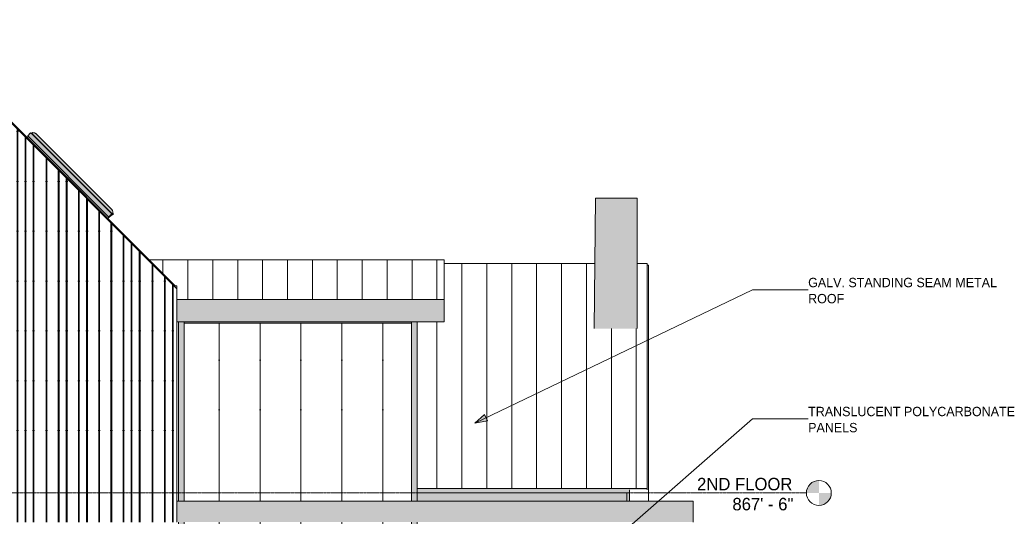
# Model space of a CAD drawing. Header units: inches. Extents: x 8250 to 9854, y -167 to 342.
# Tile 40 of 40: x 9379 to 9854, y 103 to 342. Entities that reach past the tile are written whole.
import ezdxf

# ---------------------------------------------------------------- set-up
doc = ezdxf.new("R2010")
doc.units = ezdxf.units.IN
doc.header["$MEASUREMENT"] = 0
doc.linetypes.add('Grid Line 1_2_', pattern=[0.875, 0.5, -0.125, 0.125, -0.125])
for name, color, linetype, lineweight in [('A-FLOR', 192, 'Continuous', 18), ('A-FLOR-LEVL', 51, 'Continuous', 9), ('A-FLOR-LEVL-1', 51, 'Grid Line 1_2_', 9), ('A-GLAZ', 151, 'Continuous', 18), ('A-GLAZ-CWMG', 51, 'Continuous', 9), ('A-ROOF', 132, 'Continuous', 18), ('A-ROOF-PATT-1', 132, 'Continuous', 9), ('A-WALL', 113, 'Continuous', 18), ('A-WALL-PATT-1', 111, 'Continuous', 9), ('G-ANNO-TEXT', 231, 'Continuous', 9), ('I-WALL', 2, 'Continuous', 18)]:
    doc.layers.add(name, color=color, linetype=linetype, lineweight=lineweight)
doc.styles.add('Century Gothic', font='ufonts.com_century-gothic.ttf', dxfattribs={"height": 6})
doc.styles.add('Century Gothic_1', font='ufonts.com_century-gothic.ttf', dxfattribs={"height": 4.5})

# ---------------------------------------------------------------- blocks, each defined once
blk = doc.blocks.new('Walls 1 - Walls 1-1121987-BUILDING ELEVATION - SOUTH')
at = {"layer": 'A-WALL'}
blk.add_hatch(color=256, dxfattribs=at).paths.add_polyline_path([(-8420.27, 193.15), (-8399.57, 193.15), (-8399.57, 256), (-8419.57, 256), (-8419.67, 246.58)], flags=0)
for p, q in [((-8420.27, 193.15), (-8419.57, 256)), ((-8419.57, 256), (-8399.57, 256)), ((-8399.57, 193.15), (-8399.57, 256))]:
    blk.add_line(p, q, dxfattribs=at)
blk = doc.blocks.new('Rectangular Mullion - Profile_Polycarbonate_right-1354257-BUILDING ELEVATION - SOUTH')
at = {"layer": 'A-GLAZ-CWMG'}
h = blk.add_hatch(color=256, dxfattribs=at)
h.paths.add_polyline_path([(-8618.34, 2), (-8617.82, 2), (-8617.82, 100), (-8620.57, 100), (-8620.57, 2)], flags=0)
h.paths.add_polyline_path([(-8617.82, 110), (-8617.82, 196.42), (-8620.57, 196.42), (-8620.57, 110)], flags=0)
for p, q in [((-8620.57, 110), (-8620.57, 196.42)), ((-8617.82, 110), (-8617.82, 196.42)), ((-8620.57, 2), (-8620.57, 100)), ((-8617.82, 2), (-8617.82, 100))]:
    blk.add_line(p, q, dxfattribs=at)
blk = doc.blocks.new('Rectangular Mullion - Profile_Polycarbonate_Upper and left-1250521-BUILDING ELEVATION - SOUTH')
at = {"layer": 'A-GLAZ-CWMG'}
h = blk.add_hatch(color=256, dxfattribs=at)
h.paths.add_polyline_path([(-8505.57, 97.25), (-8505.57, 100), (-8508.32, 100), (-8508.32, 97.25)], flags=0)
h.paths.add_polyline_path([(-8508.32, 110), (-8505.57, 110), (-8505.57, 196.42), (-8508.32, 196.42)], flags=0)
for p, q in [((-8508.32, 196.42), (-8508.32, 110)), ((-8505.57, 196.42), (-8505.57, 110)), ((-8508.32, 100), (-8508.32, 97.25)), ((-8505.57, 100), (-8505.57, 97.25)), ((-8505.57, 97.25), (-8508.32, 97.25))]:
    blk.add_line(p, q, dxfattribs=at)
blk = doc.blocks.new('Rectangular Mullion - Profile_Polycarbonate_Upper and left-1354256-BUILDING ELEVATION - SOUTH')
at = {"layer": 'A-GLAZ-CWMG'}
blk.add_hatch(color=256, dxfattribs=at).paths.add_polyline_path([(-8508.32, 195.81), (-8508.32, 196.42), (-8617.82, 196.42), (-8617.82, 195.81)], flags=0)
for p, q in [((-8617.82, 195.81), (-8617.82, 196.42)), ((-8617.82, 195.81), (-8508.32, 195.81)), ((-8508.32, 196.42), (-8508.32, 195.81))]:
    blk.add_line(p, q, dxfattribs=at)
blk = doc.blocks.new('Window-skylight-VELUX_VSE-deck_mounted-electric-venting - C08-1363577-BUILDING ELEVATION - SOUTH')
at = {"layer": 'A-GLAZ'}
for points in [[(-8654.49, 246.18), (-8653.9, 246.77), (-8654.13, 246.97), (-8654.17, 246.95), (-8692.87, 285.65), (-8693.42, 285.1), (-8654.9, 246.58)], [(-8654.16, 246.94), (-8654.1, 247), (-8693.15, 286.02), (-8693.15, 285.95), (-8693.13, 285.91), (-8654.16, 246.94)], [(-8654.1, 247), (-8652.81, 248.29), (-8691.84, 287.33), (-8693.13, 286.03), (-8655.83, 248.73)], [(-8652.81, 248.29), (-8652.76, 248.36), (-8691.77, 287.35), (-8691.82, 287.34), (-8691.84, 287.33), (-8653.25, 248.73)], [(-8652.75, 248.35), (-8652.66, 248.44), (-8690.97, 286.73), (-8691.6, 287.2), (-8652.75, 248.35)], [(-8652.42, 248.4), (-8652.36, 248.42), (-8691.18, 287.22), (-8691.19, 287.16), (-8691.17, 287.12), (-8652.44, 248.4)], [(-8652.36, 248.42), (-8652.16, 248.62), (-8690.97, 287.44), (-8691.17, 287.24), (-8652.59, 248.66)], [(-8652.16, 248.62), (-8652.12, 248.69), (-8690.9, 287.47), (-8690.97, 287.44), (-8652.27, 248.73)], [(-8652.12, 248.69), (-8652.14, 249.33), (-8652.25, 249.82), (-8652.5, 250.33), (-8652.97, 250.89), (-8688.82, 286.73), (-8689.33, 287.12), (-8689.82, 287.35), (-8690.33, 287.47), (-8690.88, 287.45), (-8652.13, 248.7)]]:
    blk.add_hatch(color=256, dxfattribs=at).paths.add_polyline_path(points, flags=0)
h = blk.add_hatch(color=256, dxfattribs=at)
h.paths.add_polyline_path([(-8652.37, 247.97), (-8652.51, 247.99), (-8652.42, 247.9)], flags=0)
h.paths.add_polyline_path([(-8652.59, 248.08), (-8652.52, 248), (-8652.37, 247.97), (-8652.76, 248.34), (-8652.79, 248.28)], flags=0)
h.paths.add_polyline_path([(-8653.3, 247.26), (-8652.57, 247.99), (-8652.59, 248.08), (-8653.36, 247.31)], flags=0)
h.paths.add_polyline_path([(-8652.03, 248.18), (-8651.96, 248.16), (-8651.96, 248.24)], flags=0)
h.paths.add_polyline_path([(-8652.3, 247.9), (-8652.03, 248.18), (-8652.07, 248.22), (-8652.32, 247.97)], flags=0)
h.paths.add_polyline_path([(-8651.93, 248.16), (-8651.74, 248.35), (-8651.75, 248.39), (-8651.86, 248.41), (-8651.88, 248.36), (-8651.83, 248.35), (-8651.94, 248.23), (-8651.93, 248.19)], flags=0)
for p, q in [((-8692.87, 285.65), (-8693.42, 285.1)), ((-8691.84, 287.33), (-8693.13, 286.03)), ((-8693.13, 285.91), (-8654.16, 246.94)), ((-8690.84, 286.62), (-8691.73, 287.33)), ((-8691.17, 287.24), (-8690.97, 287.44)), ((-8691.17, 287.12), (-8652.47, 248.42)), ((-8690.84, 286.62), (-8652.66, 248.44)), ((-8690.52, 286.3), (-8690.43, 286.38)), ((-8652.85, 250.76), (-8688.83, 286.74)), ((-8654.49, 246.18), (-8653.9, 246.77)), ((-8654.1, 247), (-8654.16, 246.94)), ((-8654.12, 246.98), (-8653.9, 246.77)), ((-8653.9, 246.77), (-8654.12, 246.98)), ((-8652.81, 248.29), (-8654.1, 247)), ((-8652.59, 248.08), (-8653.9, 246.77)), ((-8653.36, 247.31), (-8653.3, 247.26)), ((-8653.21, 249.16), (-8653.3, 249.08)), ((-8653.3, 247.26), (-8652.57, 247.99)), ((-8652.75, 248.35), (-8652.81, 248.29)), ((-8652.81, 248.29), (-8652.59, 248.08)), ((-8652.66, 248.44), (-8652.75, 248.35)), ((-8652.37, 247.97), (-8652.75, 248.35)), ((-8652.51, 247.99), (-8652.42, 247.9)), ((-8652.16, 248.62), (-8652.36, 248.42)), ((-8652.07, 248.22), (-8652.32, 247.97)), ((-8652.3, 247.9), (-8652.03, 248.18)), ((-8652.03, 248.18), (-8651.96, 248.16)), ((-8651.83, 248.35), (-8651.94, 248.23)), ((-8651.93, 248.16), (-8651.74, 248.35)), ((-8651.86, 248.41), (-8651.89, 248.39)), ((-8651.88, 248.36), (-8651.83, 248.35)), ((-8651.75, 248.39), (-8651.86, 248.41))]:
    blk.add_line(p, q, dxfattribs=at)
for centre, radius, start, end in [((-8652.54, 247.97), 0.0394, 45, 135), ((-8652.36, 247.95), 0.0787, 225, 315), ((-8652.35, 248), 0.0394, 225, 315), ((-8652, 248.15), 0.0984, 56.537, 135), ((-8651.94, 248.18), 0.0197, 225, 315), ((-8651.88, 248.38), 0.0197, 135, 255.1979), ((-8651.75, 248.37), 0.0197, 315, 75)]:
    blk.add_arc(centre, radius, start, end, dxfattribs=at)
for points, knots in [([(-8693.13, 286.03), (-8693.14, 286.03), (-8693.15, 286.02), (-8693.15, 286), (-8693.16, 285.99), (-8693.16, 285.98), (-8693.16, 285.97), (-8693.16, 285.96), (-8693.15, 285.95), (-8693.15, 285.94), (-8693.15, 285.93), (-8693.14, 285.92), (-8693.13, 285.91), (-8693.13, 285.91), (-8693.13, 285.91)], [0, 0, 0, 0, 0.0833333, 0.1666667, 0.2083333, 0.25, 0.2916667, 0.3333333, 0.375, 0.4166667, 0.4583333, 0.5, 0.5416667, 0.5833333, 0.5833333, 0.5833333, 0.5833333]), ([(-8691.73, 287.33), (-8691.74, 287.34), (-8691.75, 287.34), (-8691.76, 287.35), (-8691.77, 287.35), (-8691.78, 287.35), (-8691.79, 287.35), (-8691.8, 287.35), (-8691.81, 287.34), (-8691.83, 287.34), (-8691.84, 287.33), (-8691.84, 287.33)], [0, 0, 0, 0, 0.166667, 0.25, 0.333333, 0.416667, 0.5, 0.583333, 0.666667, 0.833333, 1, 1, 1, 1]), ([(-8691.17, 287.12), (-8691.18, 287.13), (-8691.18, 287.13), (-8691.19, 287.15), (-8691.19, 287.16), (-8691.19, 287.16), (-8691.2, 287.17), (-8691.2, 287.18), (-8691.2, 287.18), (-8691.2, 287.19), (-8691.19, 287.2), (-8691.19, 287.21), (-8691.18, 287.22), (-8691.18, 287.23), (-8691.17, 287.24)], [-1, -1, -1, -1, -0.833333, -0.75, -0.666667, -0.625, -0.583333, -0.5, -0.458333, -0.416667, -0.333333, -0.25, -0.166667, 0, 0, 0, 0]), ([(-8690.9, 287.47), (-8690.71, 287.49), (-8690.33, 287.49), (-8689.86, 287.38), (-8689.51, 287.23), (-8689.26, 287.09), (-8689.03, 286.93), (-8688.89, 286.8), (-8688.82, 286.73)], [-1, -1, -1, -1, -0.8, -0.6, -0.5, -0.4, -0.3, -0.2, -0.2, -0.2, -0.2]), ([(-8652.86, 250.77), (-8652.73, 250.64), (-8652.55, 250.42), (-8652.36, 250.08), (-8652.21, 249.73), (-8652.1, 249.27), (-8652.1, 248.88), (-8652.12, 248.69)], [0.2, 0.2, 0.2, 0.2, 0.4, 0.5, 0.6, 0.8, 1, 1, 1, 1]), ([(-8652.36, 248.42), (-8652.36, 248.42), (-8652.37, 248.41), (-8652.38, 248.4), (-8652.39, 248.4), (-8652.4, 248.4), (-8652.41, 248.4), (-8652.42, 248.4), (-8652.43, 248.4), (-8652.44, 248.4), (-8652.44, 248.4), (-8652.45, 248.41), (-8652.46, 248.41), (-8652.47, 248.42), (-8652.47, 248.42)], [0, 0, 0, 0, 0.166667, 0.25, 0.333333, 0.416667, 0.458333, 0.5, 0.583333, 0.666667, 0.708333, 0.75, 0.833333, 1, 1, 1, 1])]:
    blk.add_open_spline(points, degree=3, knots=knots, dxfattribs=at)
for points in [[(-8693.14, 285.92), (-8693.14, 285.92), (-8693.13, 285.91), (-8693.13, 285.91), (-8693.13, 285.91)], [(-8690.97, 287.44), (-8690.97, 287.44), (-8690.95, 287.45), (-8690.93, 287.47), (-8690.91, 287.47), (-8690.9, 287.47)], [(-8688.82, 286.73), (-8688.82, 286.73), (-8688.83, 286.74), (-8688.83, 286.74)], [(-8652.86, 250.77), (-8652.86, 250.77), (-8652.86, 250.77), (-8652.85, 250.76)], [(-8652.12, 248.69), (-8652.12, 248.68), (-8652.13, 248.67), (-8652.14, 248.64), (-8652.15, 248.63), (-8652.16, 248.62)]]:
    blk.add_open_spline(points, degree=3, dxfattribs=at)
blk = doc.blocks.new('Level - Level Head - Circle-50818-BUILDING ELEVATION - SOUTH')
at = {"layer": 'A-FLOR-LEVL'}
h = blk.add_hatch(color=256, dxfattribs=at)
edge = h.paths.add_edge_path(flags=0)
edge.add_line((-8312.04, 2), (-8318.04, 2))
edge.add_arc((-8312.04, 2), 6, 90, 180, ccw=False)
edge.add_line((-8312.04, 8), (-8312.04, 2))
h = blk.add_hatch(color=256, dxfattribs=at)
edge = h.paths.add_edge_path(flags=0)
edge.add_line((-8312.04, -4), (-8312.04, 2))
edge.add_line((-8312.04, 2), (-8306.04, 2))
edge.add_arc((-8312.04, 2), 6, 270, 360, ccw=False)
blk.add_circle((-8312.04, 2), 6, dxfattribs=at)

msp = doc.modelspace()

# ---------------------------------------------------------------- hatches: boundary and pattern name
at = {"layer": 'A-FLOR'}
msp.add_hatch(color=256, dxfattribs=at).paths.add_polyline_path([(9508.44, 100), (9703.82, 100), (9703.82, 110), (9455.07, 110), (9455.07, 100)], flags=0)
at = {"layer": 'A-ROOF'}
for points in [[(9454.32, 213.04), (9454.32, 213.75), (9326.19, 341.87), (9198.07, 213.75), (9198.78, 213.75), (9326.2, 341.17), (9448.36, 219)], [(9575.62, 196.42), (9583.82, 196.42), (9583.82, 207.2), (9455.07, 207.2), (9455.07, 196.42)], [(9575.62, 110), (9673.2, 110), (9673.2, 115.44), (9681.57, 115.44), (9681.57, 116.14), (9570.82, 116.14), (9570.82, 110)]]:
    msp.add_hatch(color=256, dxfattribs=at).paths.add_polyline_path(points, flags=0)
at = {"layer": 'A-ROOF-PATT-1'}
h = msp.add_hatch(dxfattribs=at)
h.set_pattern_fill('FP_20', color=256, style=0, pattern_type=2)
h.set_pattern_definition([(90, (18076.393, 14.587), (-12, 7e-16), [])])
h.paths.add_polyline_path([(9575.62, 207.2), (9583.82, 207.2), (9583.82, 226.2), (9441.87, 226.2), (9454.32, 213.75), (9455.07, 213.75), (9455.07, 207.2), (9486.95, 207.2)], flags=0)
h = msp.add_hatch(dxfattribs=at)
h.set_pattern_fill('FP_22', color=256, style=0, pattern_type=2)
h.set_pattern_definition([(90, (18076.393, -1155.785), (-12, 7e-16), [])])
h.paths.add_polyline_path([(9570.82, 116.14), (9681.57, 116.14), (9681.57, 224.45), (9676.82, 224.45), (9676.82, 193.15), (9656.13, 193.15), (9656.47, 224.45), (9583.82, 224.45), (9583.82, 196.42), (9570.82, 196.42)], flags=0)
at = {"layer": 'A-WALL-PATT-1'}
h = msp.add_hatch(dxfattribs=at)
h.set_pattern_fill('FP_17', color=256, style=0, pattern_type=2)
h.set_pattern_definition([(90, (9197.7, 96), (-51.125, 3e-15), [24, 0, 0, 0]), (90, (9203.2, 96), (-51.125, 3e-15), [24, 0, 0, 0]), (90, (9203.574, 96), (-51.125, 3e-15), [24, 0, 0, 0]), (90, (9207.074, 96), (-51.125, 3e-15), [24, 0, 0, 0]), (90, (9207.45, 96), (-51.125, 3e-15), [24, 0, 0, 0]), (90, (9212.95, 96), (-51.125, 3e-15), [24, 0, 0, 0]), (90, (9213.324, 96), (-51.125, 3e-15), [24, 0, 0, 0]), (90, (9224.7, 96), (-51.125, 3e-15), [24, 0, 0, 0]), (90, (9225.074, 96), (-51.125, 3e-15), [24, 0, 0, 0]), (90, (9228.574, 96), (-51.125, 3e-15), [24, 0, 0, 0]), (90, (9228.95, 96), (-51.125, 3e-15), [24, 0, 0, 0]), (90, (9232.45, 96), (-51.125, 3e-15), [24, 0, 0, 0]), (90, (9232.824, 96), (-51.125, 3e-15), [24, 0, 0, 0]), (90, (9238.7, 96), (-51.125, 3e-15), [24, 0, 0, 0]), (90, (9239.074, 96), (-51.125, 3e-15), [24, 0, 0, 0]), (90, (9244.574, 96), (-51.125, 3e-15), [24, 0, 0, 0]), (90, (9244.95, 96), (-51.125, 3e-15), [24, 0, 0, 0]), (90, (9248.45, 96), (-51.125, 3e-15), [24, 0, 0, 0]), (90, (9218.824, 96), (-51.125, 3e-15), [24, 0, 0, 0]), (90, (9219.2, 96), (-51.125, 3e-15), [24, 0, 0, 0])])
h.paths.add_polyline_path([(9197.32, 100), (9455.07, 100), (9455.07, 212.29), (9326.2, 341.17), (9197.32, 212.29), (9197.32, 108.74)], flags=0)
h.paths.add_polyline_path([(9251.82, 121.5), (9251.32, 121.5), (9251.32, 208.5), (9338.32, 208.5), (9338.32, 208), (9327.82, 208), (9327.82, 172), (9291.82, 172), (9291.82, 208), (9287.82, 208), (9287.82, 172), (9251.82, 172), (9251.82, 168), (9287.82, 168), (9287.82, 132), (9251.82, 132), (9251.82, 125.97)], flags=0)
h.paths.add_polyline_path([(9315.29, 132), (9291.82, 132), (9291.82, 168), (9327.82, 168), (9327.82, 132), (9319.49, 132)], flags=0)
h = msp.add_hatch(dxfattribs=at)
h.set_pattern_fill('FP_23', color=256, style=0, pattern_type=2)
h.set_pattern_definition([(90, (9475.51, -14), (-19.685, 1e-15), [24, 0, 0, 0])])
h.paths.add_polyline_path([(9458.57, 6), (9483.48, 6), (9484.22, 43.34), (9483.84, 44.05), (9482.86, 44.86), (9482.1, 46.57), (9481.58, 48.85), (9481.36, 55.68), (9481.74, 56.82), (9482.48, 57.58), (9487.07, 59.79), (9487.86, 60.47), (9487.74, 67.53), (9488.6, 69.27), (9490.31, 70), (9493.15, 69.24), (9494.72, 67.91), (9495.19, 67.21), (9495.53, 66.3), (9495.67, 65.14), (9495.28, 62.63), (9494.87, 61.8), (9493.54, 60.15), (9493.36, 59.7), (9493.44, 59.22), (9497.28, 57.17), (9498.62, 55.9), (9499.66, 54.29), (9500.43, 52.2), (9501.45, 45.71), (9501.41, 45.4), (9501.31, 45.13), (9501.14, 44.88), (9500.93, 44.65), (9500.66, 44.44), (9500.37, 44.26), (9499.92, 44.04), (9499.45, 43.86), (9498.62, 43.62), (9498.05, 43.49), (9497.34, 43.33), (9496.09, 7.92), (9495.61, 6), (9510.64, 6), (9511.07, 6.59), (9511.53, 8.18), (9511.73, 9.98), (9510.76, 19.34), (9510.66, 19.63), (9510.47, 19.94), (9509.43, 21), (9508.59, 41.8), (9508.83, 52.23), (9509.4, 53.27), (9512.22, 57.05), (9512.78, 58.24), (9512.86, 59.44), (9512.22, 60.52), (9510.94, 61.34), (9510.27, 62.13), (9510.08, 63.41), (9510.27, 65.05), (9512.11, 70.63), (9512.46, 70.84), (9513.09, 70.93), (9514.81, 70.76), (9516.35, 70.26), (9516.38, 71), (9516.44, 70.24), (9516.58, 70.19), (9517.28, 69.77), (9517.94, 68.83), (9518.57, 67.19), (9519.37, 63.03), (9519.35, 61.14), (9518.94, 59.77), (9518.04, 59.25), (9519.19, 53.43), (9517.73, 43.21), (9518.55, 35.98), (9517.87, 32.37), (9517.83, 25.63), (9517.9, 25.16), (9518.04, 24.67), (9518.23, 24.19), (9518.43, 23.75), (9518.77, 23.15), (9518.85, 23.06), (9521.76, 25.27), (9521.81, 25.45), (9522.43, 26.02), (9523.66, 26.77), (9523.88, 26.81), (9524.29, 26.52), (9524.97, 25.8), (9534.4, 11.85), (9536.07, 8.64), (9536.09, 8.5), (9535.92, 6.5), (9535.99, 6.11), (9536.14, 6), (9677.07, 6), (9677.07, 97.25), (9568.07, 97.25), (9568.07, 100), (9458.57, 100), (9458.57, 39.82)], flags=0)
h.paths.add_polyline_path([(9515.13, 6), (9515.48, 6), (9515.93, 8.81), (9515.75, 13.13), (9515.13, 14.92), (9514.39, 8.18), (9514.8, 6), (9515.05, 6)], flags=0)
h.paths.add_polyline_path([(9490.29, 6), (9491.13, 6), (9491.01, 25.91), (9490.29, 27.04), (9489.46, 25.98), (9486.92, 6), (9489.46, 6)], flags=0)
h.paths.add_polyline_path([(9520.17, 6), (9527.51, 6), (9518.04, 23.3), (9517.89, 22.37), (9517.9, 21.47), (9518.87, 17.23), (9519.28, 9.44), (9519.44, 8.81)], flags=0)
h.paths.add_polyline_path([(9568.07, 110), (9568.07, 195.81), (9458.57, 195.81), (9458.57, 110), (9559.03, 110)], flags=0)
at = {"layer": 'G-ANNO-TEXT'}
msp.add_hatch(color=256, dxfattribs=at).paths.add_polyline_path([(9598.62, 147.67), (9604.72, 148.81), (9603.33, 151.71)], flags=0)
at = {"layer": 'I-WALL'}
msp.add_hatch(color=256, dxfattribs=at).paths.add_polyline_path([(9570.82, 110), (9671.82, 110), (9671.82, 114), (9570.82, 114)], flags=0)

# ---------------------------------------------------------------- linework, layer by layer
at = {"layer": 'A-FLOR'}
for p, q in [((9455.07, 110), (9703.82, 110)), ((9703.82, 110), (9703.82, 100))]:
    msp.add_line(p, q, dxfattribs=at)
at = {"layer": 'A-FLOR-LEVL-1'}
msp.add_line((9124.16, 114), (9758.35, 114), dxfattribs=at)
at = {"layer": 'A-ROOF'}
for p, q in [((9326.2, 341.87), (9454.32, 213.75)), ((9583.82, 226.2), (9441.87, 226.2)), ((9583.82, 196.42), (9583.82, 226.2)), ((9583.82, 224.45), (9656.47, 224.45)), ((9676.82, 224.45), (9681.57, 224.45)), ((9681.57, 115.44), (9681.57, 224.45)), ((9454.32, 213.75), (9454.32, 213.04)), ((9455.07, 207.2), (9583.82, 207.2)), ((9583.82, 196.42), (9455.07, 196.42)), ((9570.82, 116.14), (9681.57, 116.14))]:
    msp.add_line(p, q, dxfattribs=at)
at = {"layer": 'G-ANNO-TEXT'}
for p, q in [((9598.62, 147.67), (9732.43, 211.84)), ((9732.43, 211.84), (9759.19, 211.84)), ((9603.33, 151.71), (9598.62, 147.67)), ((9598.62, 147.67), (9604.72, 148.81)), ((9604.72, 148.81), (9603.33, 151.71)), ((9655.6, 82.67), (9732.43, 149.73)), ((9732.43, 149.73), (9759.19, 149.73))]:
    msp.add_line(p, q, dxfattribs=at)
at = {"layer": 'I-WALL'}
for p, q in [((9455.07, 212.29), (9326.2, 341.17)), ((9681.57, 223.75), (9682.32, 223.75)), ((9682.32, 223.75), (9682.32, 110)), ((9454.32, 213.75), (9455.07, 213.75)), ((9455.07, 100), (9455.07, 213.75)), ((9671.82, 114), (9570.82, 114)), ((9671.82, 110), (9671.82, 114)), ((9673.2, 110), (9673.2, 115.44)), ((9682.32, 110.06), (9673.2, 110.06))]:
    msp.add_line(p, q, dxfattribs=at)

# ---------------------------------------------------------------- block references
at = {"layer": 'A-FLOR-LEVL'}
msp.add_blockref('Level - Level Head - Circle-50818-BUILDING ELEVATION - SOUTH', (18076.39, 112), dxfattribs=at)
at = {"layer": 'A-GLAZ'}
msp.add_blockref('Window-skylight-VELUX_VSE-deck_mounted-electric-venting - C08-1363577-BUILDING ELEVATION - SOUTH', (18076.39, 0), dxfattribs=at)
at = {"layer": 'A-GLAZ-CWMG'}
for name in ['Rectangular Mullion - Profile_Polycarbonate_right-1354257-BUILDING ELEVATION - SOUTH', 'Rectangular Mullion - Profile_Polycarbonate_Upper and left-1354256-BUILDING ELEVATION - SOUTH', 'Rectangular Mullion - Profile_Polycarbonate_Upper and left-1250521-BUILDING ELEVATION - SOUTH']:
    msp.add_blockref(name, (18076.39, 0), dxfattribs=at)
at = {"layer": 'A-WALL'}
msp.add_blockref('Walls 1 - Walls 1-1121987-BUILDING ELEVATION - SOUTH', (18076.39, 0), dxfattribs=at)

# ---------------------------------------------------------------- texts
at = {"layer": 'A-FLOR-LEVL', "char_height": 6, "attachment_point": 1, "style": 'Century Gothic'}
for s, insert, width in [('2ND FLOOR', (9705.68, 121.28), 56.964), ('867\' - 6"', (9722.71, 111.64), 36.663)]:
    msp.add_mtext(s, dxfattribs=dict(at, insert=insert, width=width))
at = {"layer": 'G-ANNO-TEXT', "char_height": 4.5, "attachment_point": 1, "style": 'Century Gothic_1'}
for s, insert, width in [('GALV. STANDING SEAM METAL', (9759.19, 217.58), 113.7765), ('ROOF', (9759.19, 209.83), 21.816), ('TRANSLUCENT POLYCARBONATE', (9759.19, 155.48), 119.685), ('PANELS', (9759.19, 147.73), 27.4215)]:
    msp.add_mtext(s, dxfattribs=dict(at, insert=insert, width=width))

doc.saveas('drawing.dxf')
